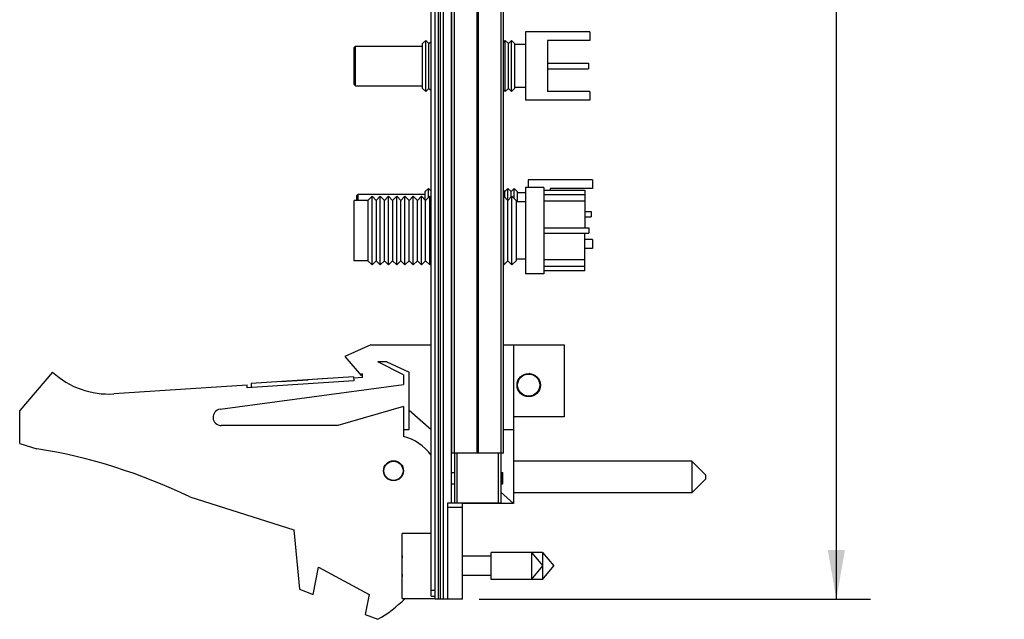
# Model space of a CAD drawing. Header units: inches. Extents: x 0.2 to 16.8, y 0.2 to 10.8.
# Tile 8 of 10: x 10.7 to 14.3, y 3.3 to 5.5. Entities that reach past the tile are written whole.
import ezdxf

# ---------------------------------------------------------------- set-up
doc = ezdxf.new("R2010")
doc.units = ezdxf.units.IN
doc.header["$LTSCALE"] = 0.935
doc.header["$MEASUREMENT"] = 0
doc.layers.get('0').update_dxf_attribs({"linetype": 'CONTINUOUS'})
doc.layers.add('DIMENSIONS', color=7, linetype='CONTINUOUS')
doc.styles.get("Standard").update_dxf_attribs({"font": 'txt', "width": 0.8})
doc.dimstyles.new('DIMSTYLE_2', dxfattribs={"dimtxt": 0.125, "dimasz": 0.18, "dimexe": 0.125, "dimexo": 0.0625, "dimgap": 0.0625, "dimtad": 0, "dimtih": 1, "dimtoh": 1, "dimzin": 4, "dimdsep": 46, "dimtxsty": 'STANDARD', "dimblk": '_FILLED', "dimblk1": '_FILLED', "dimblk2": '_FILLED', "dimcen": 0.09, "dimadec": 0, "dimazin": 0, "dimtp": 0.01, "dimtm": 0.01, "dimtfac": 1, "dimtofl": 0, "dimtmove": 0, "dimatfit": 3, "dimldrblk": '_FILLED', "dimfxl": 1, "dimtolj": 1, "dimtzin": 4, "dimarcsym": 0})

# ---------------------------------------------------------------- blocks, each defined once
blk = doc.blocks.new('_FILLED')
at = {"color": 0, "linetype": 'BYBLOCK'}
blk.add_solid([(0, 0), (-1, 0.174), (-1, -0.174)], dxfattribs=at)
blk = doc.blocks.new('*D12')
at = {"layer": 'DIMENSIONS', "color": 2, "linetype": 'CONTINUOUS'}
for p, q in [((12.4162, 8.4199), (13.8416, 8.4199)), ((13.7166, 8.4199), (13.7166, 6.0145)), ((13.7166, 3.359), (13.7166, 5.7645)), ((12.4142, 3.359), (13.8416, 3.359))]:
    blk.add_line(p, q, dxfattribs=at)
at = {"layer": 'DIMENSIONS', "color": 2, "linetype": 'CONTINUOUS', "xscale": 0.18, "yscale": 0.18, "zscale": 0.18}
for p, rotation in [((13.7166, 8.4199), 90), ((13.7166, 3.359), 270)]:
    blk.add_blockref('_FILLED', p, dxfattribs=dict(at, rotation=rotation))
at = {"layer": 'DIMENSIONS', "color": 2, "linetype": 'CONTINUOUS', "insert": (13.7166, 5.952), "char_height": 0.125, "width": 1.225, "attachment_point": 2, "line_spacing_factor": 0.9}
blk.add_mtext('5.06{\\Ftxt.shx;\\W1.000000;\\H0.125000; }[128.5]', dxfattribs=at)

msp = doc.modelspace()

# ---------------------------------------------------------------- linework, layer by layer
at = {"color": 7, "linetype": 'CONTINUOUS'}
for p, q in [((12.2387, 3.3709), (12.2387, 8.4099)), ((12.2537, 3.359), (12.2537, 8.4204)), ((12.2837, 3.3609), (12.2837, 8.4199)), ((12.3147, 3.8919), (12.3147, 7.8919)), ((12.5027, 3.8919), (12.5027, 7.8919)), ((12.818, 5.4295), (12.583, 5.4295)), ((12.583, 5.4295), (12.583, 5.1795)), ((12.818, 5.4295), (12.818, 5.3975)), ((12.208, 5.3863), (12.2192, 5.3975)), ((12.208, 5.2226), (12.208, 5.3863)), ((12.2303, 5.3863), (12.2192, 5.3975)), ((12.2192, 5.2115), (12.2192, 5.3975)), ((12.2303, 5.3863), (12.2387, 5.3947)), ((12.2303, 5.2226), (12.2303, 5.3863)), ((12.5027, 5.3906), (12.5095, 5.3975)), ((12.5207, 5.3863), (12.5095, 5.3975)), ((12.5095, 5.2115), (12.5095, 5.3975)), ((12.5207, 5.3863), (12.5319, 5.3975)), ((12.5207, 5.2226), (12.5207, 5.3863)), ((12.543, 5.3863), (12.5319, 5.3975)), ((12.5319, 5.2115), (12.5319, 5.3975)), ((12.543, 5.3863), (12.543, 5.2226)), ((12.818, 5.3975), (12.663, 5.3975)), ((12.663, 5.3975), (12.663, 5.2115)), ((11.963, 5.377), (11.958, 5.372)), ((11.958, 5.237), (11.958, 5.372)), ((11.963, 5.377), (12.208, 5.377)), ((11.963, 5.232), (11.963, 5.377)), ((12.583, 5.3826), (12.543, 5.3826)), ((12.663, 5.3145), (12.813, 5.3145)), ((12.813, 5.3145), (12.813, 5.2945)), ((12.663, 5.2945), (12.813, 5.2945)), ((11.963, 5.232), (11.958, 5.237)), ((11.963, 5.232), (12.208, 5.232)), ((12.208, 5.2226), (12.2192, 5.2115)), ((12.2303, 5.2226), (12.2192, 5.2115)), ((12.2303, 5.2226), (12.2387, 5.2143)), ((12.5027, 5.2183), (12.5095, 5.2115)), ((12.5207, 5.2226), (12.5095, 5.2115)), ((12.5207, 5.2226), (12.5319, 5.2115)), ((12.543, 5.2226), (12.5319, 5.2115)), ((12.583, 5.2264), (12.543, 5.2264)), ((12.818, 5.2115), (12.663, 5.2115)), ((12.818, 5.2115), (12.818, 5.1795)), ((12.818, 5.1795), (12.583, 5.1795)), ((12.8276, 4.8895), (12.5926, 4.8895)), ((12.5926, 4.8895), (12.5926, 4.862)), ((12.8276, 4.8895), (12.8276, 4.8575)), ((12.2176, 4.8463), (12.2288, 4.8575)), ((12.2387, 4.8476), (12.2288, 4.8575)), ((12.2288, 4.8246), (12.2288, 4.8575)), ((12.508, 4.8463), (12.5027, 4.8516)), ((12.508, 4.8463), (12.5191, 4.8575)), ((12.5303, 4.8463), (12.5191, 4.8575)), ((12.5191, 4.8149), (12.5191, 4.8575)), ((12.5303, 4.8463), (12.5415, 4.8575)), ((12.5526, 4.8463), (12.5415, 4.8575)), ((12.5415, 4.8217), (12.5415, 4.8575)), ((12.6497, 4.862), (12.5837, 4.862)), ((12.5837, 4.862), (12.5837, 4.547)), ((12.6497, 4.862), (12.6497, 4.547)), ((12.6497, 4.852), (12.7997, 4.852)), ((12.8276, 4.8575), (12.6726, 4.8575)), ((12.6726, 4.8575), (12.6726, 4.852)), ((12.7997, 4.852), (12.7997, 4.7145)), ((12.0087, 4.8145), (11.9587, 4.8145)), ((11.9587, 4.5945), (11.9587, 4.8145)), ((11.9726, 4.837), (11.9676, 4.832)), ((11.9676, 4.8145), (11.9676, 4.832)), ((11.9726, 4.837), (12.2176, 4.837)), ((11.9726, 4.8145), (11.9726, 4.837)), ((12.0087, 4.8145), (12.0237, 4.8295)), ((12.0087, 4.8145), (12.0087, 4.5945)), ((12.0387, 4.8145), (12.0237, 4.8295)), ((12.0237, 4.5795), (12.0237, 4.8295)), ((12.0387, 4.8145), (12.0537, 4.8295)), ((12.0387, 4.8145), (12.0387, 4.5945)), ((12.0687, 4.8145), (12.0537, 4.8295)), ((12.0537, 4.5795), (12.0537, 4.8295)), ((12.0687, 4.8145), (12.0837, 4.8295)), ((12.0687, 4.5945), (12.0687, 4.8145)), ((12.0987, 4.8145), (12.0837, 4.8295)), ((12.0837, 4.5795), (12.0837, 4.8295)), ((12.0987, 4.8145), (12.1137, 4.8295)), ((12.0987, 4.8145), (12.0987, 4.5945)), ((12.1287, 4.8145), (12.1137, 4.8295)), ((12.1137, 4.5795), (12.1137, 4.8295)), ((12.1287, 4.8145), (12.1437, 4.8295)), ((12.1287, 4.5945), (12.1287, 4.8145)), ((12.1587, 4.8145), (12.1437, 4.8295)), ((12.1437, 4.5795), (12.1437, 4.8295)), ((12.1587, 4.8145), (12.1737, 4.8295)), ((12.1587, 4.5945), (12.1587, 4.8145)), ((12.1887, 4.8145), (12.1737, 4.8295)), ((12.1737, 4.5795), (12.1737, 4.8295)), ((12.1887, 4.8145), (12.2037, 4.8295)), ((12.1887, 4.5945), (12.1887, 4.8145)), ((12.2187, 4.8145), (12.2037, 4.8295)), ((12.2037, 4.5795), (12.2037, 4.8295)), ((12.2176, 4.8155), (12.2176, 4.8463)), ((12.2187, 4.8145), (12.2337, 4.8295)), ((12.2187, 4.5945), (12.2187, 4.8145)), ((12.2387, 4.8245), (12.2337, 4.8295)), ((12.2337, 4.5795), (12.2337, 4.8295)), ((12.5027, 4.8285), (12.5037, 4.8295)), ((12.5187, 4.8145), (12.5037, 4.8295)), ((12.5037, 4.5795), (12.5037, 4.8295)), ((12.508, 4.8252), (12.508, 4.8463)), ((12.5187, 4.8145), (12.5337, 4.8295)), ((12.5187, 4.5945), (12.5187, 4.8145)), ((12.5303, 4.8261), (12.5303, 4.8463)), ((12.5487, 4.8145), (12.5337, 4.8295)), ((12.5337, 4.5795), (12.5337, 4.8295)), ((12.5487, 4.8145), (12.5487, 4.5945)), ((12.5526, 4.8463), (12.5526, 4.8095)), ((12.5837, 4.8426), (12.5526, 4.8426)), ((12.6497, 4.8356), (12.7997, 4.8356)), ((12.7997, 4.812), (12.6497, 4.812)), ((12.5837, 4.8095), (12.5487, 4.8095)), ((12.7997, 4.7745), (12.8226, 4.7745)), ((12.7997, 4.7545), (12.8226, 4.7545)), ((12.8226, 4.7745), (12.8226, 4.7545)), ((12.6497, 4.7145), (12.8137, 4.7145)), ((12.8137, 4.7145), (12.8137, 4.6945)), ((12.6497, 4.6945), (12.8137, 4.6945)), ((12.7997, 4.557), (12.7997, 4.6945)), ((12.8276, 4.6715), (12.7997, 4.6715)), ((12.8276, 4.6715), (12.8276, 4.6395)), ((12.8276, 4.6395), (12.7997, 4.6395)), ((12.5837, 4.5995), (12.5487, 4.5995)), ((12.7997, 4.597), (12.6497, 4.597)), ((12.0087, 4.5945), (11.9587, 4.5945)), ((12.0087, 4.5945), (12.0237, 4.5795)), ((12.0387, 4.5945), (12.0237, 4.5795)), ((12.0387, 4.5945), (12.0537, 4.5795)), ((12.0687, 4.5945), (12.0537, 4.5795)), ((12.0687, 4.5945), (12.0837, 4.5795)), ((12.0987, 4.5945), (12.0837, 4.5795)), ((12.0987, 4.5945), (12.1137, 4.5795)), ((12.1287, 4.5945), (12.1137, 4.5795)), ((12.1287, 4.5945), (12.1437, 4.5795)), ((12.1587, 4.5945), (12.1437, 4.5795)), ((12.1587, 4.5945), (12.1737, 4.5795)), ((12.1887, 4.5945), (12.1737, 4.5795)), ((12.1887, 4.5945), (12.2037, 4.5795)), ((12.2187, 4.5945), (12.2037, 4.5795)), ((12.2187, 4.5945), (12.2337, 4.5795)), ((12.2387, 4.5845), (12.2337, 4.5795)), ((12.5027, 4.5805), (12.5037, 4.5795)), ((12.5187, 4.5945), (12.5037, 4.5795)), ((12.5187, 4.5945), (12.5337, 4.5795)), ((12.5487, 4.5945), (12.5337, 4.5795)), ((12.7997, 4.5733), (12.6497, 4.5733)), ((12.6497, 4.547), (12.5837, 4.547)), ((12.7997, 4.557), (12.6497, 4.557)), ((12.0187, 4.288), (11.9237, 4.245)), ((12.0187, 4.288), (12.2387, 4.288)), ((12.5027, 4.288), (12.7237, 4.288)), ((12.5397, 4.288), (12.5397, 3.709)), ((12.7237, 4.288), (12.7237, 4.025)), ((11.9237, 4.245), (11.9837, 4.175)), ((12.0769, 4.225), (12.0447, 4.225)), ((12.1387, 4.178), (12.0447, 4.225)), ((12.0769, 4.225), (12.1587, 4.188)), ((10.8587, 4.188), (10.7387, 4.048)), ((11.9564, 4.1709), (11.5822, 4.1464)), ((11.9564, 4.1709), (11.9574, 4.1559)), ((11.9887, 4.168), (11.9568, 4.1659)), ((11.9837, 4.175), (11.9887, 4.1826)), ((11.9887, 4.168), (11.9887, 4.1826)), ((12.1387, 4.178), (12.1387, 4.143)), ((12.1587, 3.978), (12.1587, 4.188)), ((12.5995, 4.1826), (12.5947, 4.1821)), ((11.5676, 4.1404), (11.0823, 4.1087)), ((11.4697, 4.0527), (12.1387, 4.143)), ((11.5682, 4.1305), (11.5676, 4.1404)), ((11.9574, 4.1559), (11.5682, 4.1305)), ((11.5822, 4.1464), (11.5832, 4.1314)), ((11.6893, 4.1536), (11.791, 4.1603)), ((11.6893, 4.1536), (11.6894, 4.1534)), ((11.791, 4.1603), (11.7911, 4.1601)), ((11.8594, 4.1648), (11.8058, 4.1612)), ((11.8058, 4.1612), (11.8058, 4.161)), ((11.8058, 4.1612), (11.8058, 4.161)), ((11.8594, 4.1648), (11.8594, 4.1646)), ((12.1387, 4.063), (11.8987, 3.993)), ((12.1387, 4.063), (12.1387, 3.953)), ((10.7387, 3.928), (10.7387, 4.048)), ((12.1587, 4.0496), (12.2387, 3.9781)), ((12.7237, 4.025), (12.5397, 4.025)), ((11.8987, 3.993), (11.4737, 3.993)), ((12.1387, 3.978), (12.1587, 3.978)), ((12.5027, 3.978), (12.5397, 3.978)), ((10.7387, 3.928), (10.8007, 3.9085)), ((12.5027, 3.8919), (12.3147, 3.8919)), ((12.3237, 3.8919), (12.3237, 3.7109)), ((12.4937, 3.8919), (12.4937, 3.7109)), ((13.1897, 3.8628), (12.5397, 3.8628)), ((13.1897, 3.8628), (13.2397, 3.8128)), ((13.1897, 3.8628), (13.1897, 3.7478)), ((12.312, 3.8209), (12.313, 3.8219)), ((12.312, 3.8209), (12.312, 3.7819)), ((12.313, 3.8219), (12.3237, 3.8219)), ((12.313, 3.7809), (12.313, 3.8219)), ((12.4937, 3.8219), (12.499, 3.8219)), ((12.5, 3.8209), (12.499, 3.8219)), ((12.499, 3.7809), (12.499, 3.8219)), ((12.5, 3.7819), (12.5, 3.8209)), ((13.2397, 3.8128), (13.2397, 3.7978)), ((12.312, 3.7819), (12.313, 3.7809)), ((12.313, 3.7809), (12.3237, 3.7809)), ((12.4937, 3.7809), (12.499, 3.7809)), ((12.5, 3.7819), (12.499, 3.7809)), ((13.1897, 3.7478), (13.2397, 3.7978)), ((12.4937, 3.7501), (12.5397, 3.709)), ((13.1897, 3.7478), (12.5397, 3.7478)), ((11.3587, 3.7327), (11.7387, 3.613)), ((12.2997, 3.7109), (12.4937, 3.7109)), ((12.2997, 3.3609), (12.2997, 3.7109)), ((12.3537, 3.3609), (12.3537, 3.7109)), ((12.5397, 3.709), (12.3537, 3.709)), ((11.7387, 3.613), (11.7587, 3.396)), ((12.2387, 3.5994), (12.1337, 3.5994)), ((12.1337, 3.3624), (12.1337, 3.5994)), ((12.6455, 3.5301), (12.4574, 3.5301)), ((12.4574, 3.4317), (12.4574, 3.5301)), ((12.6055, 3.5301), (12.6468, 3.4809)), ((12.6055, 3.5301), (12.6055, 3.4317)), ((12.6455, 3.5301), (12.6868, 3.4809)), ((12.6455, 3.5301), (12.6455, 3.4825)), ((12.1316, 3.4947), (12.1337, 3.4947)), ((12.4574, 3.516), (12.3537, 3.516)), ((11.8087, 3.3768), (11.8287, 3.4768)), ((11.8287, 3.4768), (12.0126, 3.3768)), ((12.1337, 3.4671), (12.1316, 3.4671)), ((12.6055, 3.4317), (12.6468, 3.4809)), ((12.6455, 3.4317), (12.6868, 3.4809)), ((12.6455, 3.4794), (12.6455, 3.4317)), ((12.4574, 3.4459), (12.3537, 3.4459)), ((12.6455, 3.4317), (12.4574, 3.4317)), ((11.7587, 3.396), (11.8087, 3.3768)), ((12.0126, 3.3768), (11.9981, 3.3039)), ((12.1337, 3.3624), (12.2537, 3.3624)), ((12.2387, 3.3709), (12.2537, 3.3709)), ((12.2537, 3.3609), (12.3537, 3.3609)), ((12.3517, 3.359), (12.2537, 3.359)), ((12.3517, 3.3609), (12.3517, 3.359)), ((11.9981, 3.3039), (12.0447, 3.286))]:
    msp.add_line(p, q, dxfattribs=at)
at = {"color": 9, "linetype": 'CONTINUOUS'}
for p, q in [((12.2657, 3.3609), (12.2657, 8.4199)), ((12.2717, 8.4199), (12.2717, 3.3609)), ((12.3129, 3.8218), (12.3129, 7.9625)), ((12.3236, 3.8919), (12.3236, 7.8919)), ((12.4056, 7.8919), (12.4056, 3.8919)), ((12.4118, 3.8919), (12.4118, 7.8919)), ((12.4937, 7.8919), (12.4937, 3.8919)), ((12.3337, 3.7109), (12.3337, 3.8919)), ((12.4837, 3.8919), (12.4837, 3.7109)), ((12.3129, 3.7109), (12.3129, 3.781)), ((12.2997, 3.6954), (12.3537, 3.6954)), ((12.2537, 3.3909), (12.2387, 3.3909))]:
    msp.add_line(p, q, dxfattribs=at)
at = {"color": 7, "linetype": 'CONTINUOUS'}
for centre, radius in [((12.5947, 4.1404), 0.0425), ((12.5947, 4.1404), 0.0404), ((12.1017, 3.828), 0.0365), ((12.1017, 3.828), 0.035)]:
    msp.add_circle(centre, radius, dxfattribs=at)
for centre, radius, start, end in [((11.0626, 4.408), 0.3, 227.1666, 273.7467), ((12.5947, 4.1404), 0.0416, 39.2193, 90.0027), ((12.6527, 4.1302), 0.0261, 129.6689, 129.9331), ((11.4737, 4.023), 0.03, 97.6845, 270), ((12.0937, 3.7787), 0.18, 36.3323, 75.5225), ((10.4774, 1.9085), 2.026, 64.2145, 80.8167), ((12.444, 3.4809), 0.3127, 172.9478, 177.4743), ((12.444, 3.4809), 0.3127, 182.5257, 187.0514), ((11.8237, 3.678), 0.45, 299.4136, 315.4607)]:
    msp.add_arc(centre, radius, start, end, dxfattribs=at)
msp.add_open_spline([(12.6269, 4.1667), (12.6275, 4.166), (12.6286, 4.1646), (12.6302, 4.1625), (12.6317, 4.1602), (12.633, 4.1578), (12.6341, 4.1554), (12.6351, 4.1529), (12.6359, 4.1503), (12.6364, 4.1486), (12.6365, 4.1477)], degree=3, knots=[0, 0, 0, 0, 0.124998, 0.249999, 0.375001, 0.500004, 0.625005, 0.750004, 0.875001, 1, 1, 1, 1], dxfattribs=at)

# ---------------------------------------------------------------- dimensions: what is measured, and where the dimension line sits
at = {"layer": 'DIMENSIONS', "color": 2, "linetype": 'CONTINUOUS'}
dim = msp.add_linear_dim(base=(13.7166, 8.4199), p1=(12.3517, 3.359), p2=(12.3537, 8.4199), angle=90, dimstyle='DIMSTYLE_2', dxfattribs=at)
dim.commit()
dim.dimension.update_dxf_attribs({"geometry": '*D12', "text_midpoint": (13.7166, 5.8895), "dimtype": 160})

doc.saveas('drawing.dxf')
